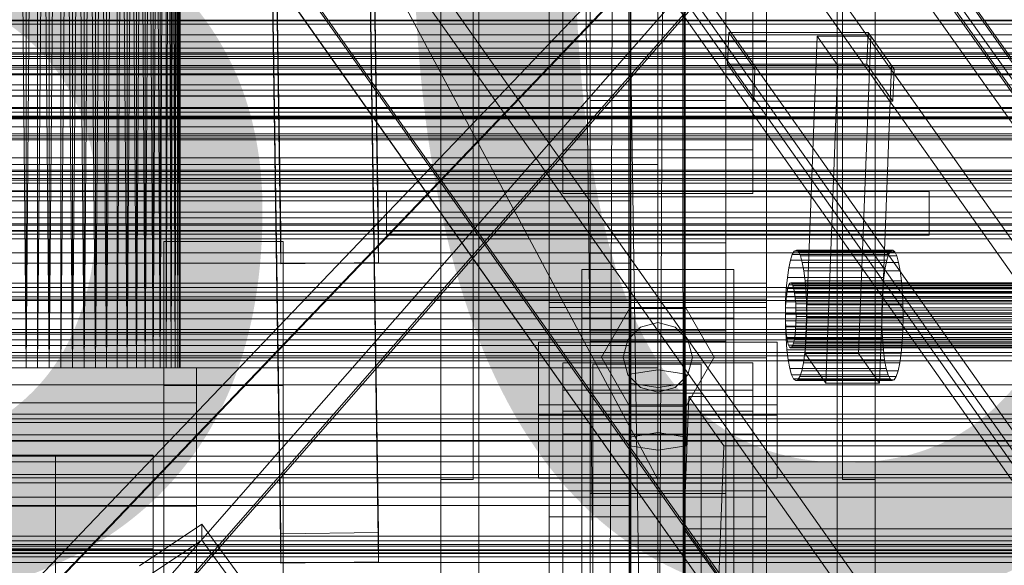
# Model space of a CAD drawing. Header units: millimetres. Extents: x -2233 to 61924, y -68080 to 6847.
# Tile 222 of 256: x 312 to 494, y -34096 to -33996. Entities that reach past the tile are written whole.
import ezdxf

# ---------------------------------------------------------------- set-up
doc = ezdxf.new("R2010")
doc.units = ezdxf.units.MM
for name, color, linetype, lineweight in [('COTAS_O', 1, 'Continuous', 0), ('COTAS_P', 1, 'Continuous', 0), ('frontal_briquetadora', 7, 'Continuous', 0), ('frontal_C01', 7, 'Continuous', 0), ('frontal_C02', 7, 'Continuous', 0), ('frontal_C03', 7, 'Continuous', 0), ('frontal_C10', 7, 'Continuous', 0), ('frontal_C10-C02', 7, 'Continuous', 0), ('frontal_mezcladora', 7, 'Continuous', 0), ('frontal_secador', 7, 'Continuous', 0)]:
    doc.layers.add(name, color=color, linetype=linetype, lineweight=lineweight)
doc.dimstyles.new('R19_100', dxfattribs={"dimtxt": 250, "dimasz": 150, "dimexe": 150, "dimexo": 80, "dimgap": 100, "dimtad": 1, "dimtih": 1, "dimtoh": 1, "dimdsep": 46, "dimcen": 0.09, "dimadec": 0, "dimazin": 0, "dimtfac": 1, "dimtdec": 4, "dimtofl": 0, "dimtmove": 0, "dimatfit": 3, "dimfxl": 1, "dimtolj": 1, "dimtzin": 0, "dimarcsym": 0})

# ---------------------------------------------------------------- blocks, each defined once
blk = doc.blocks.new('DIM_R28_52')
at = {"layer": 'COTAS_O'}
for p, q in [((-1725, -33700), (-1575, -33655)), ((1725, -33700), (1575, -33655)), ((-1725, -34400), (-1725, -33700)), ((-1725, -33700), (1725, -33700)), ((-1725, -33700), (-1575, -33745)), ((1725, -33700), (1575, -33745)), ((1725, -34400), (1725, -33700))]:
    blk.add_line(p, q, dxfattribs=at)
blk.add_text('3450 O', height=250, dxfattribs=at).set_placement((0, -33600))
blk = doc.blocks.new('DIM_R28_53')
at = {"layer": 'COTAS_P'}
for p, q in [((-150, -32300), (550, -32300)), ((550, -32300), (505, -32450)), ((550, -34900), (550, -32300)), ((550, -32300), (595, -32450)), ((550, -34900), (505, -34750)), ((550, -34900), (595, -34750)), ((-150, -34900), (550, -34900))]:
    blk.add_line(p, q, dxfattribs=at)
blk.add_text('2600 P', height=250, rotation=90, dxfattribs=at).set_placement((450, -33600))
blk = doc.blocks.new('DIM_R28_56')
at = {"layer": 'COTAS_O'}
for p, q in [((-650, -34200), (-500, -34155)), ((650, -34200), (500, -34155)), ((-650, -34900), (-650, -34200)), ((-650, -34200), (650, -34200)), ((-650, -34200), (-500, -34245)), ((650, -34200), (500, -34245)), ((650, -34900), (650, -34200))]:
    blk.add_line(p, q, dxfattribs=at)
blk.add_text('1300 O', height=250, dxfattribs=at).set_placement((0, -34100))

msp = doc.modelspace()

# ---------------------------------------------------------------- linework, layer by layer
at = {"layer": 'frontal_briquetadora'}
for p, q in [((311.581, -33820), (313.614, -34060)), ((315.708, -33820), (313.614, -34060)), ((313.614, -34060), (313.614, -33820)), ((317.844, -33820), (315.708, -34060)), ((315.708, -34060), (315.708, -33820)), ((315.708, -33820), (317.844, -34060)), ((320, -33820), (317.844, -34060)), ((317.844, -34060), (317.844, -33820)), ((320, -34060), (320, -33820)), ((322.156, -33820), (320, -34060)), ((322.156, -34060), (320, -33820)), ((322.156, -33820), (322.156, -34060)), ((322.156, -34060), (324.292, -33820)), ((324.292, -34060), (322.156, -33820)), ((324.292, -33820), (324.292, -34060)), ((324.292, -34060), (326.386, -33820)), ((326.386, -34060), (324.292, -33820)), ((326.386, -33820), (326.386, -34060)), ((326.386, -34060), (328.419, -33820)), ((328.419, -34060), (326.386, -33820)), ((328.419, -33820), (328.419, -34060)), ((328.419, -34060), (330.371, -33820)), ((330.371, -33820), (330.371, -34060)), ((330.371, -34060), (332.223, -33820)), ((332.223, -34060), (330.371, -33820)), ((332.223, -33820), (332.223, -34060)), ((332.223, -34060), (333.957, -33820)), ((333.957, -34060), (332.223, -33820)), ((333.957, -33820), (333.957, -34060)), ((333.957, -34060), (335.556, -33820)), ((335.556, -34060), (333.957, -33820)), ((335.556, -33820), (335.556, -34060)), ((337.006, -33820), (335.556, -34060)), ((337.006, -34060), (335.556, -33820)), ((337.006, -33820), (337.006, -34060)), ((338.292, -33820), (337.006, -34060)), ((338.292, -34060), (337.006, -33820)), ((338.292, -33820), (338.292, -34060)), ((339.402, -33820), (338.292, -34060)), ((339.402, -33820), (339.402, -34060)), ((340.325, -33820), (339.402, -34060)), ((340.325, -34060), (339.402, -33820)), ((340.325, -33820), (340.325, -34060)), ((341.053, -33820), (340.325, -34060)), ((340.325, -33820), (341.053, -34060)), ((341.053, -33820), (341.053, -34060)), ((341.577, -33820), (341.053, -34060)), ((341.053, -33820), (341.577, -34060)), ((341.577, -33820), (341.577, -34060)), ((341.894, -33820), (341.577, -34060)), ((341.577, -33820), (341.894, -34060)), ((341.894, -33820), (341.894, -34060)), ((342, -33820), (341.894, -34060)), ((342, -33820), (342, -34060)), ((430, -33820), (430, -34060)), ((430, -34260), (430, -33820)), ((430, -34680), (430, -33820)), ((430, -33853.384), (430, -34060)), ((430, -34060), (430, -33855.985)), ((430, -34060), (430, -33858.384)), ((430, -33860.559), (430, -34060)), ((430, -33862.488), (430, -34060)), ((430, -33864.153), (430, -34060)), ((430, -33865.538), (430, -34060)), ((430, -33866.629), (430, -34060)), ((430, -33867.416), (430, -34060)), ((430, -33867.891), (430, -34060)), ((430, -33868.05), (430, -34060)), ((430, -34060), (210, -34060)), ((210, -34060), (313.614, -34060)), ((210, -34060), (315.708, -34060)), ((210, -34060), (317.844, -34060)), ((210, -34060), (320, -34060)), ((311.581, -34060), (313.614, -34060)), ((313.614, -34060), (315.708, -34060)), ((315.708, -34060), (317.844, -34060)), ((317.844, -34060), (320, -34060)), ((430, -34060), (320, -34060)), ((322.156, -34060), (320, -34060)), ((324.292, -34060), (322.156, -34060)), ((322.156, -34060), (430, -34060)), ((326.386, -34060), (324.292, -34060)), ((324.292, -34060), (430, -34060)), ((328.419, -34060), (326.386, -34060)), ((326.386, -34060), (430, -34060)), ((330.371, -34060), (328.419, -34060)), ((328.419, -34060), (430, -34060)), ((332.223, -34060), (330.371, -34060)), ((330.371, -34060), (430, -34060)), ((333.957, -34060), (332.223, -34060)), ((332.223, -34060), (430, -34060)), ((335.556, -34060), (333.957, -34060)), ((333.957, -34060), (430, -34060)), ((337.006, -34060), (335.556, -34060)), ((335.556, -34060), (430, -34060)), ((338.292, -34060), (337.006, -34060)), ((337.006, -34060), (430, -34060)), ((339.402, -34060), (338.292, -34060)), ((338.292, -34060), (430, -34060)), ((430, -34060), (339.402, -34060)), ((340.325, -34060), (339.402, -34060)), ((430, -34060), (340.325, -34060)), ((341.053, -34060), (340.325, -34060)), ((430, -34060), (341.053, -34060)), ((341.577, -34060), (341.053, -34060)), ((430, -34060), (341.577, -34060)), ((341.894, -34060), (341.577, -34060)), ((430, -34060), (341.894, -34060)), ((342, -34060), (341.894, -34060)), ((430, -34060), (342, -34060)), ((430, -34060), (430, -34490)), ((430, -34260), (430, -34060)), ((430, -34060), (430, -34496)), ((430, -34060), (430, -34305))]:
    msp.add_line(p, q, dxfattribs=at)
at = {"layer": 'frontal_C01'}
for p, q in [((417.5, -34010.796), (417.5, -33407.996)), ((442.5, -33407.996), (442.5, -34010.796)), ((417.5, -34036.976), (417.5, -33434.177)), ((442.5, -34036.976), (442.5, -33434.177)), ((410, -33999.812), (410, -33676.273)), ((450, -33676.273), (450, -33999.812)), ((410, -34047.96), (410, -33724.422)), ((450, -34047.96), (450, -33724.422)), ((410, -34048.905), (410, -33725.366)), ((450, -33725.366), (450, -34048.905)), ((412.5, -34019.842), (412.5, -33740.581)), ((447.5, -33740.581), (447.5, -34019.842)), ((412.5, -34027.93), (412.5, -33748.67)), ((447.5, -34027.93), (447.5, -33748.67)), ((410, -34087.423), (410, -33763.885)), ((450, -34087.423), (450, -33763.885)), ((360.514, -34090.554), (357.646, -33895.444)), ((375.644, -33895.198), (378.512, -34090.309)), ((360.514, -34095.947), (357.646, -33900.836)), ((378.512, -34095.702), (375.644, -33900.591)), ((450, -33999.812), (410, -33999.812)), ((410, -33999.812), (410, -34047.96)), ((410, -34323.351), (410, -33999.812)), ((450, -34047.96), (450, -33999.812)), ((450, -33999.812), (450, -34323.351)), ((442.5, -34008.896), (417.5, -34008.896)), ((417.5, -34008.896), (417.5, -34038.876)), ((417.5, -34053.174), (417.5, -34008.896)), ((442.5, -34038.876), (442.5, -34008.896)), ((442.5, -34008.896), (442.5, -34053.174)), ((417.5, -34036.976), (417.5, -34010.796)), ((417.5, -34010.796), (442.5, -34010.796)), ((442.5, -34010.796), (442.5, -34036.976)), ((-450, -34013.679), (450, -34013.679)), ((450, -34013.679), (450, -34024.464)), ((450, -34013.679), (450, -34047.383)), ((447.5, -34019.842), (412.5, -34019.842)), ((412.5, -34019.842), (412.5, -34027.93)), ((447.5, -34027.93), (447.5, -34019.842)), ((450, -34024.464), (-450, -34024.464)), ((450, -34058.168), (450, -34024.464)), ((412.5, -34027.93), (447.5, -34027.93)), ((442.5, -34036.976), (417.5, -34036.976)), ((417.5, -34038.876), (442.5, -34038.876)), ((417.5, -34083.154), (417.5, -34038.876)), ((442.5, -34083.154), (442.5, -34038.876)), ((450, -34047.383), (-450, -34047.383)), ((410, -34047.96), (450, -34047.96)), ((410, -34371.499), (410, -34047.96)), ((450, -34058.168), (450, -34047.383)), ((450, -34371.499), (450, -34047.96)), ((450, -34048.905), (410, -34048.905)), ((410, -34048.905), (410, -34087.423)), ((410, -34372.443), (410, -34048.905)), ((450, -34087.423), (450, -34048.905)), ((450, -34048.905), (450, -34372.443)), ((417.5, -34083.154), (417.5, -34053.174)), ((417.5, -34053.174), (442.5, -34053.174)), ((442.5, -34053.174), (442.5, -34083.154)), ((442.5, -34055.074), (417.5, -34055.074)), ((417.5, -34055.074), (417.5, -34081.254)), ((417.5, -34657.873), (417.5, -34055.074)), ((442.5, -34081.254), (442.5, -34055.074)), ((442.5, -34055.074), (442.5, -34657.873)), ((408, -34068.743), (408, -34055.262)), ((408, -34055.262), (452, -34055.262)), ((408, -34066.818), (408, -34055.262)), ((452, -34055.262), (452, -34068.743)), ((452, -34055.262), (452, -34066.818)), ((-450, -34058.168), (450, -34058.168)), ((418, -34064.699), (418, -34059.306)), ((418, -34059.306), (438, -34059.306)), ((418, -34201.387), (418, -34059.306)), ((430, -34060.385), (424.804, -34061.194)), ((435.196, -34061.194), (430, -34060.385)), ((430, -34071.94), (430, -34060.385)), ((438, -34059.306), (438, -34064.699)), ((438, -34059.306), (438, -34201.387)), ((424.804, -34061.194), (424.804, -34062.811)), ((424.804, -34072.749), (424.804, -34061.194)), ((435.196, -34062.811), (435.196, -34061.194)), ((435.196, -34072.749), (435.196, -34061.194)), ((412.5, -34072.208), (412.5, -34064.12)), ((412.5, -34064.12), (447.5, -34064.12)), ((412.5, -34343.381), (412.5, -34064.12)), ((424.804, -34062.811), (430, -34063.62)), ((424.804, -34074.367), (424.804, -34062.811)), ((430, -34063.62), (435.196, -34062.811)), ((430, -34063.62), (430, -34075.176)), ((435.196, -34074.367), (435.196, -34062.811)), ((447.5, -34064.12), (447.5, -34072.208)), ((447.5, -34064.12), (447.5, -34343.381)), ((438, -34064.699), (418, -34064.699)), ((418, -34064.699), (418, -34206.779)), ((438, -34206.779), (438, -34064.699)), ((452, -34066.818), (408, -34066.818)), ((408, -34066.818), (408, -34080.298)), ((452, -34080.298), (452, -34066.818)), ((452, -34068.743), (408, -34068.743)), ((408, -34068.743), (408, -34080.298)), ((452, -34080.298), (452, -34068.743)), ((447.5, -34072.208), (412.5, -34072.208)), ((412.5, -34351.469), (412.5, -34072.208)), ((424.804, -34072.749), (430, -34071.94)), ((424.804, -34074.367), (424.804, -34072.749)), ((430, -34071.94), (435.196, -34072.749)), ((435.196, -34072.749), (435.196, -34074.367)), ((447.5, -34351.469), (447.5, -34072.208)), ((430, -34075.176), (424.804, -34074.367)), ((435.196, -34074.367), (430, -34075.176)), ((408, -34080.298), (452, -34080.298)), ((417.5, -34081.254), (442.5, -34081.254)), ((417.5, -34684.054), (417.5, -34081.254)), ((442.5, -34684.054), (442.5, -34081.254)), ((442.5, -34083.154), (417.5, -34083.154)), ((-425, -34085.38), (425, -34085.38)), ((425, -34085.38), (425, -34099.076)), ((425, -34085.38), (425, -34096.935)), ((410, -34087.423), (450, -34087.423)), ((410, -34410.962), (410, -34087.423)), ((450, -34410.962), (450, -34087.423)), ((378.512, -34090.309), (360.514, -34090.554)), ((360.514, -34090.554), (360.514, -34095.947)), ((378.512, -34095.702), (378.512, -34090.309)), ((360.514, -34095.947), (378.512, -34095.702))]:
    msp.add_line(p, q, dxfattribs=at)
at = {"layer": 'frontal_C02'}
for p, q in [((390, -35975), (390, -33530.372)), ((397, -35975), (397, -33530.372)), ((463, -35975), (463, -33530.372)), ((470, -35975), (470, -33530.372)), ((410, -34044.45), (410, -33686.788)), ((450, -33686.788), (450, -34044.45)), ((417.5, -34231.462), (417.5, -33692.436)), ((442.5, -33692.436), (442.5, -34231.462)), ((417.5, -34258.348), (417.5, -33719.322)), ((442.5, -34258.348), (442.5, -33719.322)), ((410, -34082.632), (410, -33724.97)), ((450, -34082.632), (450, -33724.97)), ((360.514, -34034.881), (357.646, -33841.476)), ((375.644, -33841.233), (378.512, -34034.638)), ((360.514, -34040.842), (357.646, -33847.437)), ((378.512, -34040.599), (375.644, -33847.194)), ((410, -34221.042), (410, -33863.38)), ((450, -33863.38), (450, -34221.042)), ((410, -34268.769), (410, -33911.107)), ((450, -34268.769), (450, -33911.107)), ((430, -33972.57), (430, -34022.57)), ((430, -34080.57), (375, -33977.57)), ((390, -34080.57), (390, -33977.57)), ((396, -34080.57), (396, -33977.57)), ((430, -33977.57), (430, -34080.57)), ((464, -34080.57), (464, -33977.57)), ((470, -34080.57), (470, -33977.57)), ((430, -34022.57), (-430, -34022.57)), ((430, -34022.57), (430, -34027.57)), ((430, -34027.57), (-430, -34027.57)), ((380, -34027.57), (480, -34027.57)), ((380, -34035.57), (380, -34027.57)), ((480, -34035.57), (480, -34027.57)), ((-425, -34029.285), (425, -34029.285)), ((425, -34029.285), (425, -34044.426)), ((425, -34029.285), (425, -34040.739)), ((378.512, -34034.638), (360.514, -34034.881)), ((360.514, -34034.881), (360.514, -34040.842)), ((378.512, -34040.599), (378.512, -34034.638)), ((380, -34035.57), (480, -34035.57)), ((390, -34035.57), (397, -34035.57)), ((390, -35975), (390, -34035.57)), ((397, -35975), (397, -34035.57)), ((397, -34035.57), (463, -34035.57)), ((463, -34035.57), (470, -34035.57)), ((463, -35975), (463, -34035.57)), ((470, -35975), (470, -34035.57)), ((360.514, -34040.842), (378.512, -34040.599)), ((425, -34040.739), (-425, -34040.739)), ((416, -34050.871), (416, -34041.93)), ((416, -34041.93), (444, -34041.93)), ((416, -34132.492), (416, -34041.93)), ((425, -34055.88), (425, -34040.739)), ((444, -34041.93), (444, -34050.871)), ((444, -34041.93), (444, -34132.492)), ((425, -34044.426), (-425, -34044.426)), ((450, -34044.45), (410, -34044.45)), ((410, -34044.45), (410, -34082.632)), ((410, -34402.112), (410, -34044.45)), ((425, -34055.88), (425, -34044.426)), ((450, -34082.632), (450, -34044.45)), ((450, -34044.45), (450, -34402.112)), ((419.6, -34058.07), (424.8, -34049.063)), ((424.8, -34049.063), (435.2, -34049.063)), ((435.2, -34049.063), (440.4, -34058.07)), ((444, -34050.871), (416, -34050.871)), ((416, -34050.871), (416, -34141.434)), ((444, -34141.434), (444, -34050.871)), ((424.457, -34054.87), (426.8, -34052.527)), ((426.8, -34052.527), (430, -34051.67)), ((430, -34051.67), (433.2, -34052.527)), ((433.2, -34052.527), (435.543, -34054.87)), ((423.6, -34058.07), (424.457, -34054.87)), ((435.543, -34054.87), (436.4, -34058.07)), ((-425, -34055.88), (425, -34055.88)), ((424.8, -34067.077), (419.6, -34058.07)), ((424.457, -34061.27), (423.6, -34058.07)), ((440.4, -34058.07), (435.2, -34067.077)), ((436.4, -34058.07), (435.543, -34061.27)), ((412.5, -34068.012), (412.5, -34059.07)), ((412.5, -34059.07), (447.5, -34059.07)), ((412.5, -34240.435), (412.5, -34059.07)), ((447.5, -34059.07), (447.5, -34068.012)), ((447.5, -34059.07), (447.5, -34240.435)), ((426.8, -34063.612), (424.457, -34061.27)), ((435.543, -34061.27), (433.2, -34063.612)), ((430, -34064.47), (426.8, -34063.612)), ((433.2, -34063.612), (430, -34064.47)), ((435.2, -34067.077), (424.8, -34067.077)), ((447.5, -34068.012), (412.5, -34068.012)), ((412.5, -34249.376), (412.5, -34068.012)), ((447.5, -34249.376), (447.5, -34068.012)), ((396, -34080.57), (390, -34080.57)), ((470, -34080.57), (464, -34080.57)), ((410, -34082.632), (450, -34082.632)), ((410, -34440.294), (410, -34082.632)), ((450, -34440.294), (450, -34082.632)), ((334.501, -34096.446), (345.969, -34088.777)), ((345.969, -34088.777), (345.981, -34091.758)), ((345.969, -34088.777), (373.501, -34126.3)), ((345.981, -34091.758), (334.513, -34099.427)), ((373.513, -34129.28), (345.981, -34091.758))]:
    msp.add_line(p, q, dxfattribs=at)
at = {"layer": 'frontal_C03'}
for p, q in [((1250, -34001.143), (-1250, -34001.143)), ((1250, -34002.025), (-1250, -34002.025)), ((1250, -34002.678), (-1250, -34002.678)), ((1250, -34004.986), (-1250, -34004.986)), ((-1250, -34006.043), (1250, -34006.043)), ((1250, -34008.895), (-1250, -34008.895)), ((1250, -34009.952), (-1250, -34009.952)), ((1250, -34012.26), (-1250, -34012.26)), ((1250, -34012.913), (-1250, -34012.913)), ((1250, -34013.795), (-1250, -34013.795)), ((1250, -34023.601), (-1250, -34023.601)), ((1250, -34024.482), (-1250, -34024.482)), ((1250, -34025.136), (-1250, -34025.136)), ((1250, -34027.443), (-1250, -34027.443)), ((-1250, -34028.501), (1250, -34028.501)), ((1250, -34031.353), (-1250, -34031.353)), ((1250, -34032.41), (-1250, -34032.41)), ((1250, -34034.717), (-1250, -34034.717)), ((1250, -34035.371), (-1250, -34035.371)), ((1250, -34036.252), (-1250, -34036.252)), ((1250, -34046.059), (-1250, -34046.059)), ((1250, -34046.94), (-1250, -34046.94)), ((1250, -34047.593), (-1250, -34047.593)), ((1250, -34049.901), (-1250, -34049.901)), ((-1250, -34050.958), (1250, -34050.958)), ((1250, -34053.81), (-1250, -34053.81)), ((1250, -34054.868), (-1250, -34054.868)), ((1250, -34057.175), (-1250, -34057.175)), ((1250, -34057.828), (-1250, -34057.828)), ((1250, -34058.71), (-1250, -34058.71)), ((1250, -34068.516), (-1250, -34068.516)), ((1250, -34069.398), (-1250, -34069.398)), ((1250, -34070.051), (-1250, -34070.051)), ((1250, -34072.358), (-1250, -34072.358)), ((-1250, -34073.416), (1250, -34073.416)), ((1250, -34076.268), (-1250, -34076.268)), ((1250, -34077.325), (-1250, -34077.325)), ((1250, -34079.633), (-1250, -34079.633)), ((1250, -34080.286), (-1250, -34080.286)), ((1250, -34081.167), (-1250, -34081.167)), ((1250, -34090.974), (-1250, -34090.974)), ((1250, -34091.855), (-1250, -34091.855)), ((1250, -34092.509), (-1250, -34092.509)), ((-1250, -34092.816), (1250, -34092.816)), ((-1250, -34093.614), (1250, -34093.614)), ((-1250, -34094.198), (1250, -34094.198)), ((1250, -34094.816), (-1250, -34094.816)), ((-1250, -34095.873), (1250, -34095.873))]:
    msp.add_line(p, q, dxfattribs=at)
at = {"layer": 'frontal_C10'}
for p, q in [((299.769, -33726.859), (1717.743, -35731.581)), ((1717.52, -35737.425), (299.546, -33732.704)), ((266.331, -33747.789), (1738.749, -35829.484)), ((1763.409, -35829.484), (290.991, -33747.789)), ((1738.526, -35835.328), (266.108, -33753.633)), ((290.768, -33753.633), (1763.186, -35835.328)), ((265.996, -33756.555), (1738.414, -35838.25)), ((1742.36, -35838.25), (269.942, -33756.555)), ((350.18, -33798.702), (1800.18, -35848.702)), ((1800.068, -35851.624), (350.068, -33801.624)), ((369.021, -33830.345), (560.857, -34101.562)), ((564.803, -34101.562), (372.966, -33830.345)), ((560.634, -34107.406), (368.798, -33836.189)), ((262.609, -33845.193), (1735.028, -35926.888)), ((1759.687, -35926.888), (287.269, -33845.193)), ((1734.804, -35932.732), (262.386, -33851.037)), ((266.332, -33851.037), (1738.75, -35932.732)), ((287.046, -33851.037), (1759.464, -35932.732)), ((554.642, -34264.226), (362.805, -33993.009)), ((366.751, -33993.009), (558.587, -34264.226)), ((442.853, -34004.096), (443.076, -33998.252)), ((468.723, -33998.252), (443.076, -33998.252)), ((443.076, -33998.252), (447.88, -34005.044)), ((457.106, -34057.373), (459.339, -33998.931)), ((469.203, -33998.931), (459.339, -33998.931)), ((459.339, -33998.931), (463.182, -34004.364)), ((466.97, -34057.373), (469.203, -33998.931)), ((468.499, -34004.096), (468.723, -33998.252)), ((473.526, -34005.044), (468.723, -33998.252)), ((473.046, -34004.364), (469.203, -33998.931)), ((447.657, -34010.888), (442.853, -34004.096)), ((442.853, -34004.096), (468.499, -34004.096)), ((460.949, -34062.807), (463.182, -34004.364)), ((463.182, -34004.364), (473.046, -34004.364)), ((468.499, -34004.096), (473.303, -34010.888)), ((473.046, -34004.364), (470.813, -34062.807)), ((447.657, -34010.888), (447.88, -34005.044)), ((447.88, -34005.044), (473.526, -34005.044)), ((473.526, -34005.044), (473.303, -34010.888)), ((473.303, -34010.888), (447.657, -34010.888)), ((454.758, -34039.122), (455.131, -34038.511)), ((455.131, -34038.511), (455.517, -34038.356)), ((472.886, -34038.511), (455.131, -34038.511)), ((455.517, -34038.356), (455.901, -34038.661)), ((473.272, -34038.356), (455.517, -34038.356)), ((455.901, -34038.661), (456.267, -34039.416)), ((473.656, -34038.661), (455.901, -34038.661)), ((472.886, -34038.511), (472.513, -34039.122)), ((473.272, -34038.356), (472.886, -34038.511)), ((473.656, -34038.661), (473.272, -34038.356)), ((474.022, -34039.416), (473.656, -34038.661)), ((454.104, -34041.597), (454.411, -34040.164)), ((454.411, -34040.164), (454.758, -34039.122)), ((472.166, -34040.164), (454.411, -34040.164)), ((472.513, -34039.122), (454.758, -34039.122)), ((456.267, -34039.416), (456.602, -34040.59)), ((474.022, -34039.416), (456.267, -34039.416)), ((456.602, -34040.59), (456.893, -34042.14)), ((474.357, -34040.59), (456.602, -34040.59)), ((472.166, -34040.164), (471.86, -34041.597)), ((472.513, -34039.122), (472.166, -34040.164)), ((474.357, -34040.59), (474.022, -34039.416)), ((474.648, -34042.14), (474.357, -34040.59)), ((453.85, -34043.367), (454.104, -34041.597)), ((471.86, -34041.597), (454.104, -34041.597)), ((456.893, -34042.14), (457.129, -34044.006)), ((474.648, -34042.14), (456.893, -34042.14)), ((471.86, -34041.597), (471.605, -34043.367)), ((474.884, -34044.006), (474.648, -34042.14)), ((453.657, -34045.405), (453.85, -34043.367)), ((471.605, -34043.367), (453.85, -34043.367)), ((457.129, -34044.006), (457.3, -34046.115)), ((474.884, -34044.006), (457.129, -34044.006)), ((471.605, -34043.367), (471.412, -34045.405)), ((475.055, -34046.115), (474.884, -34044.006)), ((453.532, -34047.633), (453.657, -34045.405)), ((471.412, -34045.405), (453.657, -34045.405)), ((453.665, -34046.858), (453.793, -34045.973)), ((453.793, -34045.973), (453.946, -34045.257)), ((868.078, -34045.973), (453.793, -34045.973)), ((453.946, -34045.257), (454.12, -34044.736)), ((868.232, -34045.257), (453.946, -34045.257)), ((454.12, -34044.736), (454.306, -34044.43)), ((868.405, -34044.736), (454.12, -34044.736)), ((454.306, -34044.43), (454.499, -34044.353)), ((868.592, -34044.43), (454.306, -34044.43)), ((454.499, -34044.353), (454.691, -34044.505)), ((868.785, -34044.353), (454.499, -34044.353)), ((454.691, -34044.505), (454.874, -34044.883)), ((868.976, -34044.505), (454.691, -34044.505)), ((454.874, -34044.883), (455.042, -34045.47)), ((869.16, -34044.883), (454.874, -34044.883)), ((455.042, -34045.47), (455.187, -34046.245)), ((869.327, -34045.47), (455.042, -34045.47)), ((457.3, -34046.115), (457.4, -34048.386)), ((475.055, -34046.115), (457.3, -34046.115)), ((471.412, -34045.405), (471.288, -34047.633)), ((475.155, -34048.386), (475.055, -34046.115)), ((453.482, -34049.965), (453.532, -34047.633)), ((453.507, -34048.991), (453.569, -34047.877)), ((453.532, -34047.633), (471.288, -34047.633)), ((453.569, -34047.877), (453.665, -34046.858)), ((867.854, -34047.877), (453.569, -34047.877)), ((867.951, -34046.858), (453.665, -34046.858)), ((455.187, -34046.245), (455.305, -34047.178)), ((869.473, -34046.245), (455.187, -34046.245)), ((455.305, -34047.178), (455.391, -34048.232)), ((869.59, -34047.178), (455.305, -34047.178)), ((471.288, -34047.633), (471.237, -34049.965)), ((453.482, -34050.157), (453.507, -34048.991)), ((453.507, -34048.991), (867.792, -34048.991)), ((455.391, -34048.232), (455.441, -34049.368)), ((869.676, -34048.232), (455.391, -34048.232)), ((455.441, -34049.368), (455.454, -34050.542)), ((869.726, -34049.368), (455.441, -34049.368)), ((457.4, -34048.386), (457.426, -34050.734)), ((475.155, -34048.386), (457.4, -34048.386)), ((475.181, -34050.734), (475.155, -34048.386)), ((453.508, -34052.313), (453.482, -34049.965)), ((471.237, -34049.965), (453.482, -34049.965)), ((453.495, -34051.331), (453.482, -34050.157)), ((867.767, -34050.157), (453.482, -34050.157)), ((453.545, -34052.467), (453.495, -34051.331)), ((867.78, -34051.331), (453.495, -34051.331)), ((455.454, -34050.542), (455.428, -34051.708)), ((869.739, -34050.542), (455.454, -34050.542)), ((457.426, -34050.734), (457.376, -34053.066)), ((475.181, -34050.734), (457.426, -34050.734)), ((471.237, -34049.965), (471.263, -34052.313)), ((475.131, -34053.066), (475.181, -34050.734)), ((453.608, -34054.584), (453.508, -34052.313)), ((471.263, -34052.313), (453.508, -34052.313)), ((453.63, -34053.522), (453.545, -34052.467)), ((867.83, -34052.467), (453.545, -34052.467)), ((455.366, -34052.822), (455.27, -34053.841)), ((455.428, -34051.708), (455.366, -34052.822)), ((869.652, -34052.822), (455.366, -34052.822)), ((869.714, -34051.708), (455.428, -34051.708)), ((457.376, -34053.066), (457.252, -34055.294)), ((475.131, -34053.066), (457.376, -34053.066)), ((471.263, -34052.313), (471.363, -34054.584)), ((475.007, -34055.294), (475.131, -34053.066)), ((453.779, -34056.694), (453.608, -34054.584)), ((471.363, -34054.584), (453.608, -34054.584)), ((453.748, -34054.454), (453.63, -34053.522)), ((867.916, -34053.522), (453.63, -34053.522)), ((453.894, -34055.229), (453.748, -34054.454)), ((868.034, -34054.454), (453.748, -34054.454)), ((455.142, -34054.726), (454.989, -34055.443)), ((455.27, -34053.841), (455.142, -34054.726)), ((869.428, -34054.726), (455.142, -34054.726)), ((869.555, -34053.841), (455.27, -34053.841)), ((471.363, -34054.584), (471.535, -34056.694)), ((454.015, -34058.559), (453.779, -34056.694)), ((471.535, -34056.694), (453.779, -34056.694)), ((454.061, -34055.816), (453.894, -34055.229)), ((868.179, -34055.229), (453.894, -34055.229)), ((454.244, -34056.194), (454.061, -34055.816)), ((868.347, -34055.816), (454.061, -34055.816)), ((454.436, -34056.346), (454.244, -34056.194)), ((868.53, -34056.194), (454.244, -34056.194)), ((454.629, -34056.269), (454.436, -34056.346)), ((868.722, -34056.346), (454.436, -34056.346)), ((454.816, -34055.963), (454.629, -34056.269)), ((868.914, -34056.269), (454.629, -34056.269)), ((454.989, -34055.443), (454.816, -34055.963)), ((869.101, -34055.963), (454.816, -34055.963)), ((869.275, -34055.443), (454.989, -34055.443)), ((457.252, -34055.294), (457.058, -34057.332)), ((475.007, -34055.294), (457.252, -34055.294)), ((471.535, -34056.694), (471.77, -34058.559)), ((474.814, -34057.332), (475.007, -34055.294)), ((454.306, -34060.109), (454.015, -34058.559)), ((471.77, -34058.559), (454.015, -34058.559)), ((457.058, -34057.332), (456.804, -34059.102)), ((474.814, -34057.332), (457.058, -34057.332)), ((460.949, -34062.807), (457.106, -34057.373)), ((457.106, -34057.373), (466.97, -34057.373)), ((466.97, -34057.373), (470.813, -34062.807)), ((471.77, -34058.559), (472.061, -34060.109)), ((474.559, -34059.102), (474.814, -34057.332)), ((454.641, -34061.283), (454.306, -34060.109)), ((472.061, -34060.109), (454.306, -34060.109)), ((456.497, -34060.535), (456.15, -34061.577)), ((456.804, -34059.102), (456.497, -34060.535)), ((474.252, -34060.535), (456.497, -34060.535)), ((474.559, -34059.102), (456.804, -34059.102)), ((472.061, -34060.109), (472.396, -34061.283)), ((473.905, -34061.577), (474.252, -34060.535)), ((474.252, -34060.535), (474.559, -34059.102)), ((455.007, -34062.038), (454.641, -34061.283)), ((472.396, -34061.283), (454.641, -34061.283)), ((455.391, -34062.343), (455.007, -34062.038)), ((472.763, -34062.038), (455.007, -34062.038)), ((455.777, -34062.188), (455.391, -34062.343)), ((473.146, -34062.343), (455.391, -34062.343)), ((456.15, -34061.577), (455.777, -34062.188)), ((473.532, -34062.188), (455.777, -34062.188)), ((473.905, -34061.577), (456.15, -34061.577)), ((472.396, -34061.283), (472.763, -34062.038)), ((472.763, -34062.038), (473.146, -34062.343)), ((473.146, -34062.343), (473.532, -34062.188)), ((473.532, -34062.188), (473.905, -34061.577)), ((470.813, -34062.807), (460.949, -34062.807)), ((434.794, -34089.653), (435.725, -34065.302)), ((879.602, -34065.302), (435.725, -34065.302)), ((435.725, -34065.302), (442.13, -34074.358)), ((441.2, -34098.709), (442.13, -34074.358)), ((442.13, -34074.358), (886.007, -34074.358)), ((441.2, -34098.709), (434.794, -34089.653)), ((434.794, -34089.653), (878.672, -34089.653))]:
    msp.add_line(p, q, dxfattribs=at)
at = {"layer": 'frontal_C10-C02'}
for p, q in [((600.029, -33801.723), (107.832, -34363.513)), ((107.832, -34316.085), (600.029, -33801.723)), ((602.197, -33803.622), (110, -34317.984)), ((110, -34318.159), (602.197, -33803.797)), ((110, -34365.587), (602.197, -33803.797)), ((110, -34366.127), (602.197, -33804.337))]:
    msp.add_line(p, q, dxfattribs=at)
at = {"layer": 'frontal_mezcladora'}
for p, q in [((361, -34036.719), (339, -34036.719)), ((339, -34036.719), (339, -34063.281)), ((339, -34456.719), (339, -34036.719)), ((361, -34063.281), (361, -34036.719)), ((361, -34036.719), (361, -34456.719)), ((280, -34060), (345, -34060)), ((345, -34066.474), (345, -34060)), ((339, -34063.281), (361, -34063.281)), ((339, -34483.281), (339, -34063.281)), ((361, -34483.281), (361, -34063.281)), ((280, -34066.474), (345, -34066.474)), ((345, -34085.455), (345, -34066.474)), ((319, -34076.07), (301, -34076.07)), ((319, -34093.321), (319, -34076.07)), ((319, -34076.07), (319, -34509.163)), ((337, -34076.07), (319, -34076.07)), ((337, -34093.321), (337, -34076.07)), ((337, -34076.07), (337, -34509.163)), ((280, -34085.455), (345, -34085.455)), ((345, -34115.65), (345, -34085.455)), ((301, -34093.321), (319, -34093.321)), ((319, -34526.414), (319, -34093.321)), ((319, -34093.321), (337, -34093.321)), ((337, -34526.414), (337, -34093.321))]:
    msp.add_line(p, q, dxfattribs=at)
at = {"layer": 'frontal_secador'}
for p, q in [((429.5, -34299.5), (413, -33215)), ((420.5, -34290.5), (407, -33225)), ((429.5, -34299.5), (434.12, -33229.08)), ((434.78, -34287.18), (434.12, -33229.08)), ((420.5, -34290.5), (424.28, -33236.52)), ((424.82, -34280.42), (424.28, -33236.52)), ((434.78, -34287.18), (435, -33237)), ((435, -33237), (435, -34283)), ((424.82, -34280.42), (425, -33243)), ((425, -33243), (425, -34277)), ((1250, -33996), (-1250, -33996)), ((1250, -33996.144), (-1250, -33996.144)), ((1250, -33996.709), (-1250, -33996.709)), ((1250, -33998.686), (-1250, -33998.686)), ((1250, -34000), (-1250, -34000)), ((1320, -34002), (-1320, -34002)), ((1320, -34002.273), (-1320, -34002.273)), ((1250, -34002), (-1250, -34002)), ((1320, -34003.072), (-1320, -34003.072)), ((1320, -34004.343), (-1320, -34004.343)), ((1320, -34006), (-1320, -34006)), ((1250, -34004.651), (-1250, -34004.651)), ((1250, -34005.859), (-1250, -34005.859)), ((-1250, -34006), (1250, -34006)), ((1320, -34007.929), (-1320, -34007.929)), ((-1320, -34010), (1320, -34010)), ((-1250, -34010), (1250, -34010)), ((1320, -34012.071), (-1320, -34012.071)), ((1320, -34014), (-1320, -34014)), ((1250, -34014.141), (-1250, -34014.141)), ((1320, -34015.657), (-1320, -34015.657)), ((1320, -34016.928), (-1320, -34016.928)), ((1320, -34017.727), (-1320, -34017.727)), ((1320, -34018), (-1320, -34018)), ((1250, -34017.285), (-1250, -34017.285)), ((1250, -34018), (-1250, -34018)), ((1250, -34021.314), (-1250, -34021.314)), ((1250, -34023.856), (-1250, -34023.856)), ((1250, -34025.455), (-1250, -34025.455)), ((1250, -34026), (-1250, -34026)), ((1360, -34033.5), (-1360, -34033.5)), ((1360, -34034.863), (-1360, -34034.863)), ((1250, -34033.75), (-1250, -34033.75)), ((1360, -34038.859), (-1360, -34038.859)), ((1360, -34045.216), (-1360, -34045.216)), ((1250, -34052.924), (-1250, -34052.924)), ((1360, -34053.5), (-1360, -34053.5)), ((1360, -34063.147), (-1360, -34063.147)), ((-1360, -34073.5), (1360, -34073.5)), ((-1250, -34073.5), (1250, -34073.5)), ((1360, -34083.853), (-1360, -34083.853)), ((1360, -34093.5), (-1360, -34093.5)), ((1250, -34094.076), (-1250, -34094.076))]:
    msp.add_line(p, q, dxfattribs=at)

# ---------------------------------------------------------------- dimensions: what is measured, and where the dimension line sits
at = {"layer": 'COTAS_O'}
for p1, p2, picture, middle in [((-1725, -34400), (1725, -34400), 'DIM_R28_52', (0, -33700)), ((-650, -34900), (650, -34900), 'DIM_R28_56', (0, -34200))]:
    dim = msp.add_aligned_dim(p1=p1, p2=p2, distance=700, text='<> O', dimstyle='R19_100', dxfattribs=at)
    dim.commit()
    dim.dimension.update_dxf_attribs({"geometry": picture, "text_midpoint": middle})
at = {"layer": 'COTAS_P'}
dim = msp.add_aligned_dim(p1=(-150, -34900), p2=(-150, -32300), distance=-700, text='<> P', dimstyle='R19_100', dxfattribs=at)
dim.commit()
dim.dimension.update_dxf_attribs({"geometry": 'DIM_R28_53', "text_midpoint": (550, -33600)})

doc.saveas('drawing.dxf')
